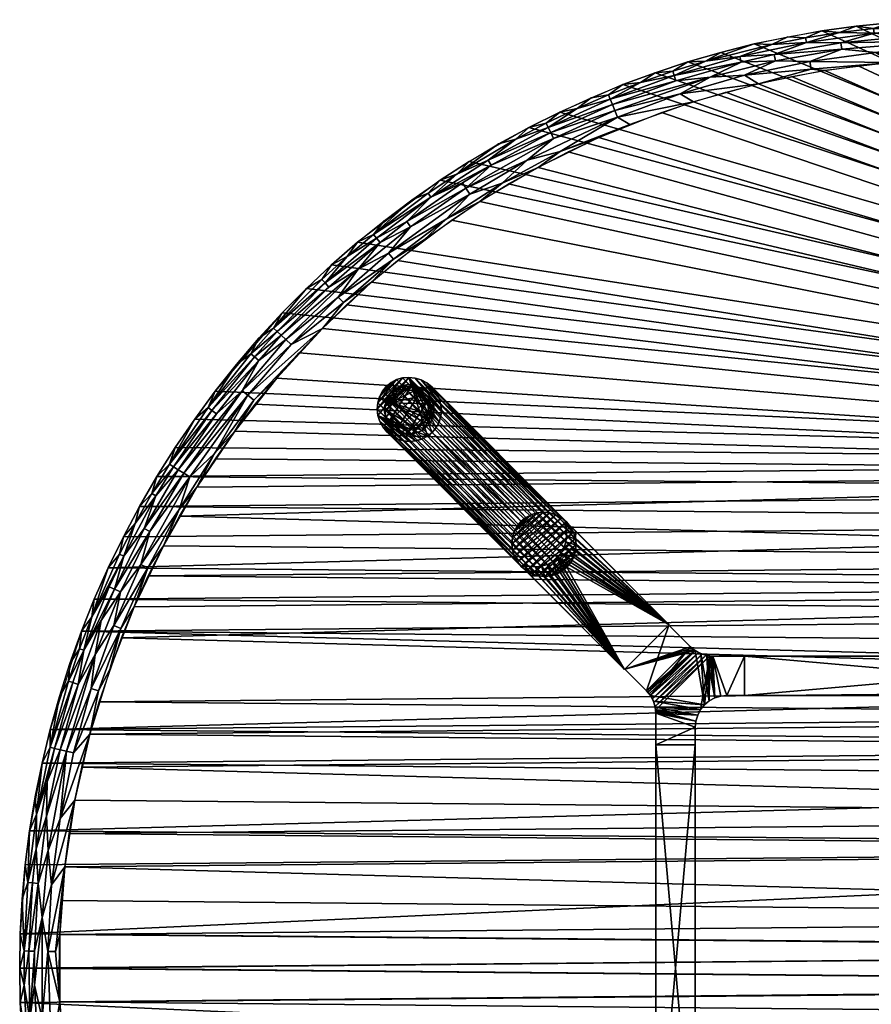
# Model space of a CAD drawing. Header units: inches. Extents: x -30 to 30, y -30 to 30.
# Tile 3 of 5: x -30 to -3, y -1.1 to 30. Entities that reach past the tile are written whole.
import ezdxf

# ---------------------------------------------------------------- set-up
doc = ezdxf.new("R2010")
doc.units = ezdxf.units.IN
doc.header["$MEASUREMENT"] = 0
for name, color, linetype in [('AFUTL-3-EDPL', 19, 'Continuous'), ('AFUTL-3-GDPL', 19, 'Continuous'), ('AFUTL-3-HWPT', 4, 'Continuous'), ('AFUTL-3-LGWD', 15, 'Continuous'), ('AFUTL-3-TPWD', 15, 'Continuous')]:
    doc.layers.add(name, color=color, linetype=linetype)

msp = doc.modelspace()

# ---------------------------------------------------------------- meshes
at = {"layer": 'AFUTL-3-EDPL'}
mesh = msp.add_polyface(dxfattribs=at)
corners = [(0.268, 29.539, 28.871), (-1.876, 29.48, 28.871), (-1.888, 29.658, 29.056), (0.27, 29.717, 29.056), (-0.813, 29.855, 29.266), (-2.402, 28.646, 28.476), (-4.523, 28.388, 28.476), (-4.955, 28.439, 28.505), (-2.963, 29.57, 29.056), (-4.011, 29.267, 28.871), (-5.101, 29.277, 29.056), (-2.903, 28.965, 28.592), (-4.997, 28.678, 28.592), (-0.267, 28.745, 28.476), (-1.897, 29.806, 29.266), (-1.361, 29.969, 29.547), (-2.978, 29.718, 29.266), (-4.055, 29.59, 29.266), (-3.533, 29.791, 29.547), (-6.124, 28.898, 28.871), (-4.612, 29.643, 29.547), (-3.983, 29.064, 28.715), (-6.082, 28.698, 28.715), (-0.799, 29.325, 28.715), (1.321, 29.08, 28.592), (-0.793, 29.099, 28.592), (-0.272, 29.999, 29.547), (-6.62, 27.974, 28.476), (-2.449, 29.9, 29.547), (-5.127, 29.423, 29.266), (-6.192, 29.218, 29.266), (-5.686, 29.456, 29.547), (0.817, 29.989, 29.547)]
mesh.append_faces([[corners[k] for k in face] for face in [(0, 1, 2), (3, 2, 4), (5, 6, 7), (8, 9, 10), (1, 9, 8), (11, 5, 12), (13, 5, 11), (4, 14, 15), (16, 17, 18), (9, 19, 10), (18, 17, 20), (11, 12, 21), (21, 12, 22), (23, 11, 21), (24, 25, 23), (26, 4, 15), (4, 2, 14), (16, 8, 17), (8, 10, 17), (7, 6, 27), (1, 23, 9), (0, 23, 1), (28, 16, 18), (21, 22, 19), (3, 0, 2), (23, 21, 9), (9, 21, 19), (25, 11, 23), (25, 13, 11), (29, 30, 31), (29, 10, 30), (5, 7, 12), (2, 1, 8), (2, 8, 16), (32, 4, 26), (15, 14, 28), (20, 29, 31), (14, 2, 16), (14, 16, 28), (17, 29, 20), (17, 10, 29)]])
mesh = msp.add_polyface(dxfattribs=at)
corners = [(-9.286, 28.23, 29.056), (-11.31, 27.482, 29.056), (-10.356, 28.013, 29.266), (-9.23, 28.061, 28.871), (-8.149, 28.181, 28.715), (-11.243, 27.317, 28.871), (-8.68, 27.405, 28.476), (-10.691, 26.684, 28.476), (-11.079, 26.919, 28.592), (-7.17, 28.657, 28.871), (-5.101, 29.277, 29.056), (-6.124, 28.898, 28.871), (-7.213, 28.83, 29.056), (-6.751, 29.23, 29.547), (-8.296, 28.691, 29.266), (-7.808, 28.966, 29.547), (-11.367, 27.619, 29.266), (-4.955, 28.439, 28.505), (-6.62, 27.974, 28.476), (-7.065, 28.239, 28.592), (-9.096, 27.652, 28.592), (-11.165, 27.128, 28.715), (-4.997, 28.678, 28.592), (-6.082, 28.698, 28.715), (-6.192, 29.218, 29.266), (-9.332, 28.371, 29.266), (-9.89, 28.323, 29.547), (-10.912, 27.945, 29.547), (-8.855, 28.663, 29.547), (-5.686, 29.456, 29.547), (-12.895, 25.827, 28.505), (-11.919, 27.53, 29.547)]
mesh.append_faces([[corners[k] for k in face] for face in [(0, 1, 2), (3, 4, 5), (6, 7, 8), (9, 4, 3), (10, 11, 12), (13, 14, 15), (2, 1, 16), (17, 18, 19), (20, 6, 8), (4, 21, 5), (22, 19, 23), (24, 14, 13), (18, 6, 20), (12, 9, 0), (14, 0, 25), (26, 2, 27), (14, 25, 28), (23, 19, 4), (4, 20, 21), (2, 16, 27), (10, 12, 24), (24, 12, 14), (12, 0, 14), (29, 24, 13), (28, 25, 26), (23, 4, 9), (3, 5, 1), (0, 3, 1), (9, 3, 0), (20, 8, 21), (7, 30, 8), (19, 20, 4), (19, 18, 20), (22, 17, 19), (11, 9, 12), (11, 23, 9), (27, 16, 31), (15, 14, 28), (25, 2, 26), (25, 0, 2)]])
mesh = msp.add_polyface(dxfattribs=at)
corners = [(-13.104, 26.246, 28.715), (-15.88, 24.666, 28.715), (-15.079, 25.402, 28.871), (-12.362, 27.188, 29.266), (-13.275, 26.589, 29.056), (-13.341, 26.721, 29.266), (-13.94, 25.555, 28.592), (-14.735, 24.823, 28.505), (-15.758, 24.476, 28.592), (-13.195, 26.429, 28.871), (-15.17, 25.555, 29.056), (-15.779, 25.515, 29.547), (-16.168, 25.112, 29.266), (-16.695, 24.925, 29.547), (-12.895, 25.827, 28.505), (-16.984, 24.387, 29.056), (-14.303, 26.219, 29.266), (-14.842, 26.071, 29.547), (-12.911, 27.079, 29.547), (-13.886, 26.593, 29.547), (-11.165, 27.128, 28.715), (-11.079, 26.919, 28.592), (-11.31, 27.482, 29.056), (-11.243, 27.317, 28.871), (-16.498, 23.689, 28.505), (-11.919, 27.53, 29.547), (-11.676, 26.268, 28.476), (-13.595, 25.328, 28.476), (-10.691, 26.684, 28.476), (-15.439, 24.248, 28.476), (-17.198, 23.034, 28.476), (-15.991, 24.838, 28.871), (-11.367, 27.619, 29.266)]
mesh.append_faces([[corners[k] for k in face] for face in [(0, 1, 2), (3, 4, 5), (6, 7, 8), (9, 2, 10), (11, 12, 13), (14, 7, 6), (9, 0, 2), (10, 2, 15), (16, 12, 17), (18, 5, 19), (20, 0, 9), (21, 14, 6), (22, 4, 3), (23, 20, 9), (3, 5, 18), (7, 24, 8), (10, 15, 12), (17, 12, 11), (25, 3, 18), (16, 10, 12), (4, 10, 16), (22, 23, 4), (23, 9, 4), (4, 9, 10), (21, 6, 0), (0, 6, 1), (20, 21, 0), (6, 8, 1), (26, 27, 14), (28, 26, 14), (14, 27, 7), (27, 29, 7), (29, 30, 24), (7, 29, 24), (2, 31, 15), (2, 1, 31), (19, 16, 17), (32, 22, 3), (32, 3, 25), (5, 16, 19), (5, 4, 16)]])
mesh = msp.add_polyface(dxfattribs=at)
corners = [(-16.984, 24.387, 29.056), (-17.751, 23.611, 28.871), (-18.709, 23.09, 29.056), (-18.597, 22.951, 28.871), (-19.284, 22.107, 28.715), (-20.214, 21.541, 28.871), (-18.174, 22.429, 28.505), (-19.754, 21.051, 28.505), (-19.919, 21.227, 28.592), (-18.326, 22.617, 28.592), (-17.069, 24.508, 29.266), (-18.803, 23.205, 29.266), (-17.589, 24.302, 29.547), (-21.724, 20.017, 28.871), (-18.46, 23.648, 29.547), (-15.991, 24.838, 28.871), (-15.88, 24.666, 28.715), (-15.758, 24.476, 28.592), (-16.498, 23.689, 28.505), (-20.336, 21.671, 29.056), (-19.633, 22.507, 29.266), (-20.437, 21.779, 29.266), (-20.922, 21.5, 29.547), (-20.128, 22.246, 29.547), (-19.307, 22.962, 29.547), (-21.573, 19.879, 28.715), (-17.629, 23.448, 28.715), (-21.407, 19.726, 28.592), (-16.168, 25.112, 29.266), (-16.695, 24.925, 29.547), (-17.198, 23.034, 28.476), (-18.861, 21.693, 28.476), (-20.421, 20.232, 28.476)]
mesh.append_faces([[corners[k] for k in face] for face in [(0, 1, 2), (3, 4, 5), (6, 7, 8), (9, 6, 8), (10, 11, 12), (4, 13, 5), (12, 11, 14), (15, 1, 0), (15, 16, 1), (17, 18, 9), (18, 6, 9), (2, 19, 20), (2, 3, 19), (21, 22, 23), (11, 20, 24), (9, 8, 4), (8, 25, 4), (16, 26, 1), (26, 4, 3), (10, 0, 11), (24, 20, 23), (11, 2, 20), (0, 2, 11), (3, 5, 19), (16, 17, 26), (26, 9, 4), (17, 9, 26), (7, 27, 8), (28, 10, 29), (28, 0, 10), (30, 31, 6), (18, 30, 6), (31, 32, 7), (6, 31, 7), (1, 3, 2), (1, 26, 3), (29, 10, 12), (14, 11, 24), (20, 19, 21), (20, 21, 23)]])
mesh = msp.add_polyface(dxfattribs=at)
corners = [(-23.915, 17.642, 29.056), (-25.258, 15.939, 29.266), (-24.034, 17.73, 29.266), (-20.336, 21.671, 29.056), (-21.855, 20.138, 29.056), (-21.964, 20.238, 29.266), (-23.837, 16.282, 28.505), (-22.782, 18.12, 28.592), (-22.593, 17.969, 28.505), (-24.618, 15.535, 28.592), (-20.421, 20.232, 28.476), (-21.407, 19.726, 28.592), (-22.436, 19.215, 28.871), (-22.572, 19.331, 29.056), (-20.437, 21.779, 29.266), (-24.461, 17.368, 29.547), (-22.959, 18.261, 28.715), (-21.573, 19.879, 28.715), (-20.922, 21.5, 29.547), (-22.427, 19.925, 29.547), (-21.689, 20.726, 29.547), (-24.982, 15.765, 28.871), (-23.772, 17.536, 28.871), (-23.136, 19.097, 29.547), (-22.684, 19.428, 29.266), (-23.814, 18.245, 29.547), (-21.724, 20.017, 28.871), (-20.214, 21.541, 28.871), (-19.754, 21.051, 28.505), (-24.809, 15.656, 28.715), (-19.284, 22.107, 28.715), (-25.133, 15.86, 29.056), (-19.919, 21.227, 28.592), (-21.867, 18.659, 28.476), (-23.193, 16.983, 28.476), (-25.076, 16.468, 29.547)]
mesh.append_faces([[corners[k] for k in face] for face in [(0, 1, 2), (3, 4, 5), (6, 7, 8), (6, 9, 7), (10, 7, 11), (12, 0, 13), (3, 5, 14), (1, 15, 2), (11, 16, 17), (0, 2, 13), (14, 5, 18), (5, 19, 20), (16, 21, 22), (16, 22, 12), (8, 7, 10), (2, 23, 24), (2, 15, 25), (26, 13, 4), (27, 26, 4), (28, 10, 11), (7, 29, 16), (7, 16, 11), (2, 25, 23), (30, 17, 26), (16, 12, 17), (4, 24, 5), (24, 19, 5), (22, 0, 12), (22, 31, 0), (27, 4, 3), (32, 11, 17), (13, 24, 4), (13, 2, 24), (12, 13, 26), (17, 12, 26), (33, 8, 10), (34, 8, 33), (34, 6, 8), (1, 35, 15), (24, 23, 19), (5, 20, 18)]])
mesh = msp.add_polyface(dxfattribs=at)
corners = [(-24.809, 15.656, 28.715), (-24.982, 15.765, 28.871), (-22.959, 18.261, 28.715), (-26.708, 13.033, 29.056), (-26.348, 14.064, 29.266), (-25.692, 14.937, 29.056), (-25.943, 12.66, 28.505), (-26.161, 12.766, 28.592), (-24.956, 14.509, 28.505), (-25.82, 15.011, 29.266), (-25.657, 15.547, 29.547), (-25.258, 15.939, 29.266), (-26.06, 13.91, 28.871), (-27.721, 11.115, 29.266), (-26.841, 13.098, 29.266), (-24.618, 15.535, 28.592), (-25.88, 13.814, 28.715), (-26.814, 11.899, 28.715), (-27.001, 11.982, 28.871), (-27.196, 12.665, 29.547), (-26.718, 13.644, 29.547), (-26.205, 14.605, 29.547), (-23.837, 16.282, 28.505), (-25.133, 15.86, 29.056), (-23.915, 17.642, 29.056), (-23.772, 17.536, 28.871), (-25.076, 16.468, 29.547), (-22.782, 18.12, 28.592), (-27.018, 10.834, 28.592), (-27.164, 12.055, 29.056), (-24.391, 15.213, 28.476), (-23.193, 16.983, 28.476), (-25.453, 13.359, 28.476), (-26.376, 11.431, 28.476)]
mesh.append_faces([[corners[k] for k in face] for face in [(0, 1, 2), (3, 4, 5), (6, 7, 8), (9, 10, 11), (12, 3, 5), (3, 13, 14), (0, 12, 1), (8, 7, 15), (7, 16, 15), (7, 17, 16), (18, 3, 12), (14, 19, 20), (9, 21, 10), (8, 15, 22), (23, 11, 24), (23, 9, 11), (13, 19, 14), (1, 23, 25), (12, 5, 1), (11, 10, 26), (17, 18, 16), (16, 12, 0), (16, 18, 12), (15, 0, 27), (15, 16, 0), (6, 28, 7), (14, 20, 4), (3, 14, 4), (5, 9, 23), (1, 5, 23), (29, 13, 3), (18, 29, 3), (30, 22, 31), (32, 8, 30), (30, 8, 22), (4, 20, 21), (32, 6, 8), (33, 6, 32), (5, 4, 9), (4, 21, 9)]])
mesh = msp.add_polyface(dxfattribs=at)
corners = [(-27.967, 10.052, 29.056), (-27.721, 11.115, 29.266), (-27.164, 12.055, 29.056), (-28.106, 10.102, 29.266), (-28.043, 10.658, 29.547), (-26.794, 10.744, 28.505), (-27.733, 8.844, 28.592), (-27.018, 10.834, 28.592), (-27.503, 8.771, 28.505), (-27.607, 9.922, 28.715), (-28.721, 6.909, 28.871), (-28.894, 6.951, 29.056), (-28.144, 8.975, 28.871), (-29.038, 6.985, 29.266), (-28.743, 8.594, 29.547), (-28.455, 9.074, 29.266), (-26.814, 11.899, 28.715), (-29.036, 7.545, 29.547), (-27.418, 10.994, 28.871), (-28.314, 9.029, 29.056), (-28.522, 6.861, 28.715), (-27.001, 11.982, 28.871), (-25.943, 12.66, 28.505), (-27.778, 7.397, 28.476), (-28.302, 6.808, 28.592), (-27.638, 11.669, 29.547), (-28.411, 9.632, 29.547), (-26.161, 12.766, 28.592), (-29.128, 5.897, 29.056), (-27.196, 12.665, 29.547), (-29.29, 6.486, 29.547), (-26.376, 11.431, 28.476), (-27.152, 9.44, 28.476)]
mesh.append_faces([[corners[k] for k in face] for face in [(0, 1, 2), (3, 4, 1), (5, 6, 7), (8, 6, 5), (6, 9, 7), (10, 11, 12), (13, 14, 15), (7, 9, 16), (13, 17, 14), (12, 0, 18), (12, 11, 19), (6, 20, 9), (21, 0, 2), (5, 7, 22), (23, 24, 8), (1, 4, 25), (19, 13, 15), (0, 3, 1), (11, 13, 19), (9, 10, 12), (9, 12, 18), (15, 14, 26), (9, 18, 16), (20, 10, 9), (7, 16, 27), (24, 20, 6), (8, 24, 6), (19, 15, 0), (12, 19, 0), (10, 28, 11), (18, 0, 21), (16, 18, 21), (1, 25, 29), (13, 30, 17), (3, 26, 4), (31, 5, 22), (32, 5, 31), (23, 8, 32), (32, 8, 5), (15, 26, 3), (0, 15, 3)]])
mesh = msp.add_polyface(dxfattribs=at)
corners = [(-28.251, 5.313, 28.476), (-28.722, 4.736, 28.592), (-27.778, 7.397, 28.476), (-29.714, 0.54, 29.056), (-29.862, 0.542, 29.266), (-29.596, 2.695, 29.056), (-29.292, 1.597, 28.715), (-29.418, 2.678, 28.871), (-29.099, 3.719, 28.715), (-28.568, 3.2, 28.476), (-29.105, 0.529, 28.592), (-28.99, 2.639, 28.592), (-29.146, 4.806, 28.871), (-29.479, 3.768, 29.056), (-29.128, 5.897, 29.056), (-29.743, 2.708, 29.266), (-29.684, 4.343, 29.547), (-29.468, 4.86, 29.266), (-29.921, 2.177, 29.547), (-28.863, 0.524, 28.505), (-28.302, 6.808, 28.592), (-28.721, 6.909, 28.871), (-29.535, 0.536, 28.871), (-28.522, 6.861, 28.715), (-29.822, 3.262, 29.547), (-29.98, 1.089, 29.547), (-29.29, 6.486, 29.547), (-29.038, 6.985, 29.266), (-29.507, 5.418, 29.547), (-28.894, 6.951, 29.056), (-28.726, 1.068, 28.476), (-29.535, -0.536, 28.871), (-30, 0, 29.547)]
mesh.append_faces([[corners[k] for k in face] for face in [(0, 1, 2), (3, 4, 5), (6, 7, 8), (9, 10, 11), (12, 13, 14), (15, 16, 17), (4, 18, 15), (19, 10, 9), (2, 1, 20), (12, 14, 21), (13, 17, 14), (6, 22, 7), (11, 6, 8), (1, 8, 23), (15, 24, 16), (1, 23, 20), (4, 25, 18), (17, 26, 27), (17, 28, 26), (9, 11, 0), (5, 4, 15), (13, 15, 17), (10, 6, 11), (29, 17, 27), (7, 13, 12), (7, 3, 5), (22, 3, 7), (23, 12, 21), (8, 12, 23), (8, 7, 12), (0, 11, 1), (11, 8, 1), (7, 5, 13), (5, 15, 13), (14, 17, 29), (30, 19, 9), (6, 31, 22), (17, 16, 28), (15, 18, 24), (4, 32, 25)]])
mesh = msp.add_polyface(dxfattribs=at)
corners = [(-29.146, -4.806, 28.871), (-29.099, -3.719, 28.715), (-28.752, -5.821, 28.715), (-29.674, -1.618, 29.056), (-29.418, -2.678, 28.871), (-29.479, -3.768, 29.056), (-28.99, -2.639, 28.592), (-28.568, -3.2, 28.476), (-28.722, -4.736, 28.592), (-28.726, -1.068, 28.476), (-29.105, 0.529, 28.592), (-28.863, 0.524, 28.505), (-29.822, -3.262, 29.547), (-29.468, -4.86, 29.266), (-29.684, -4.343, 29.547), (-29.535, -0.536, 28.871), (-29.862, -0.542, 29.266), (-29.714, 0.54, 29.056), (-28.251, -5.313, 28.476), (-28.036, -7.832, 28.592), (-29.507, -5.418, 29.547), (-29.038, -6.985, 29.266), (-29.128, -5.897, 29.056), (-28.721, -6.909, 28.871), (-29.98, -1.089, 29.547), (-29.743, -2.708, 29.266), (-29.292, -1.597, 28.715), (-29.292, 1.597, 28.715), (-30, 0, 29.547), (-29.535, 0.536, 28.871), (-29.921, -2.177, 29.547), (-29.862, 0.542, 29.266), (-28.726, 1.068, 28.476)]
mesh.append_faces([[corners[k] for k in face] for face in [(0, 1, 2), (3, 4, 5), (6, 7, 8), (9, 10, 11), (12, 13, 14), (10, 9, 6), (3, 15, 4), (3, 16, 17), (8, 18, 19), (20, 13, 21), (22, 0, 23), (24, 16, 25), (12, 25, 13), (26, 15, 27), (8, 7, 18), (28, 16, 24), (1, 8, 2), (1, 6, 8), (15, 26, 4), (6, 9, 7), (13, 5, 22), (25, 5, 13), (10, 26, 27), (13, 22, 21), (16, 3, 25), (25, 3, 5), (0, 2, 23), (29, 3, 17), (30, 25, 12), (5, 4, 0), (5, 0, 22), (4, 26, 1), (4, 1, 0), (26, 10, 6), (26, 6, 1), (16, 28, 31), (17, 16, 31), (32, 9, 11), (15, 3, 29), (14, 13, 20), (24, 25, 30)]])
at = {"layer": 'AFUTL-3-GDPL'}
mesh = msp.add_polyface(dxfattribs=at)
corners = [(-17.459, 17.083, 0.531), (-16.889, 17.583), (-18.259, 17.883, 0.531), (-18.09, 18.338), (-18.338, 17.252), (-17.252, 17.004), (-17.229, 18.113, 0.531), (-17.583, 18.454), (-18.054, 17.177, 0.531), (-17.004, 18.09), (-17.759, 16.889), (-18.454, 17.759), (-17.061, 17.535, 0.531), (-17.807, 18.281, 0.531), (-18.338, 18.09, 0.177), (-18.228, 17.114, 0.177), (-17.252, 18.338, 0.177), (-17.252, 17.004, 0.177), (-17.004, 17.252, 0.177), (-17.004, 18.09, 0.177), (-17.931, 18.414, 0.177), (-18.414, 17.411, 0.177), (-17.583, 16.889, 0.177), (-16.889, 17.583, 0.177), (-17.931, 16.928, 0.177), (-17.583, 18.454, 0.177), (-18.454, 17.759, 0.177), (-18.288, 17.573, 0.531), (-17.769, 17.054, 0.531), (-17.071, 17.845, 0.531), (-18.09, 17.004), (-17.004, 17.252), (-18.338, 18.09), (-17.252, 18.338), (-17.497, 18.271, 0.531), (-18.084, 18.14, 0.531), (-17.202, 17.258, 0.531), (-18.165, 17.288, 0.531), (-18.228, 18.228, 0.177), (-16.928, 17.931, 0.177), (-18.454, 17.583), (-17.759, 18.454), (-17.583, 16.889), (-16.889, 17.759), (-17.759, 16.889, 0.177), (-16.889, 17.759, 0.177), (-18.09, 18.338, 0.177), (-18.09, 17.004, 0.177), (-16.928, 17.411, 0.177), (-17.759, 18.454, 0.177), (-18.338, 17.252, 0.177), (-17.114, 17.387, 0.531)]
mesh.append_faces([[corners[k] for k in face] for face in [(2, 14, 26), (36, 17, 18), (6, 19, 16), (13, 49, 20), (29, 45, 39), (27, 26, 21), (35, 46, 38), (21, 40, 4), (47, 30, 24), (34, 16, 25), (48, 31, 1), (39, 43, 9), (20, 41, 3), (46, 3, 38), (50, 4, 15), (0, 22, 17), (48, 1, 23), (45, 43, 39), (24, 30, 10), (49, 41, 20), (26, 40, 21), (2, 26, 27), (15, 4, 30), (38, 3, 32), (6, 16, 34), (0, 17, 36), (38, 32, 14), (39, 9, 19), (26, 11, 40), (28, 24, 44), (24, 10, 44), (20, 3, 46), (15, 30, 47), (18, 31, 48), (21, 4, 50)]])
mesh.append_faces([[corners[k] for k in face] for face in [(8, 24, 28), (12, 45, 29), (13, 46, 35), (17, 31, 18), (12, 48, 23), (19, 33, 16), (22, 5, 17), (16, 7, 25), (14, 11, 26), (28, 22, 0), (29, 19, 6), (5, 1, 31), (3, 11, 32), (35, 14, 2), (28, 37, 8), (49, 7, 41), (22, 10, 42), (45, 1, 43), (8, 15, 47), (13, 25, 49), (37, 21, 50)]], dxfattribs={"vtx0": -1})
mesh.append_faces([[corners[k] for k in face] for face in [(30, 9, 10), (33, 4, 7), (41, 11, 3), (42, 1, 5), (27, 0, 2), (0, 27, 28), (9, 30, 33), (37, 15, 8), (7, 40, 41), (10, 43, 42), (51, 48, 12)]], dxfattribs={"vtx0": -1, "vtx1": -1})
mesh.append_faces([[corners[k] for k in face] for face in [(28, 27, 37), (10, 9, 43), (7, 4, 40), (33, 30, 4), (2, 6, 34), (2, 0, 36), (41, 40, 11), (42, 43, 1), (51, 18, 48), (2, 51, 12)]], dxfattribs={"vtx0": -1, "vtx2": -1})
mesh.append_faces([[corners[k] for k in face] for face in [(34, 25, 13), (27, 21, 37), (36, 18, 51), (44, 10, 22), (23, 1, 45), (25, 7, 49)]], dxfattribs={"vtx1": -1})
mesh.append_faces([[corners[k] for k in face] for face in [(12, 29, 2), (36, 51, 2), (34, 13, 2), (29, 6, 2)]], dxfattribs={"vtx1": -1, "vtx2": -1})
mesh.append_faces([[corners[k] for k in face] for face in [(8, 47, 24), (28, 44, 22), (14, 32, 11), (16, 33, 7), (22, 42, 5), (37, 50, 15), (17, 5, 31), (19, 9, 33), (13, 35, 2), (35, 38, 14), (29, 39, 19), (12, 23, 45), (13, 20, 46)]], dxfattribs={"vtx2": -1})
at = {"layer": 'AFUTL-3-HWPT'}
mesh = msp.add_polyface(dxfattribs=at)
corners = [(-10.856, 9.442, 28.476), (-9.442, 10.856, 28.476), (-12.403, 13.818, 28.476), (-12.462, 13.759, 28.476), (-12.408, 13.571, 28.476), (-12.391, 13.377, 28.476), (-12.411, 13.184, 28.476), (-12.467, 12.999, 28.476), (-12.558, 12.829, 28.476), (-12.68, 12.68, 28.476), (-12.829, 12.558, 28.476), (-12.999, 12.467, 28.476), (-13.184, 12.411, 28.476), (-13.377, 12.391, 28.476), (-13.571, 12.408, 28.476), (-13.759, 12.462, 28.476), (-13.818, 12.403, 28.476), (-9.442, 10.856, 26.476), (-12.704, 14.118, 26.476), (-14.118, 12.704, 26.476), (-10.856, 9.442, 26.476), (-12.763, 14.06, 26.476), (-14.06, 12.763, 26.476), (-13.871, 12.709, 26.476), (-13.677, 12.691, 26.476), (-13.484, 12.711, 26.476), (-13.299, 12.768, 26.476), (-13.13, 12.859, 26.476), (-12.981, 12.981, 26.476), (-12.859, 13.13, 26.476), (-12.768, 13.299, 26.476), (-12.711, 13.484, 26.476), (-12.691, 13.677, 26.476), (-12.709, 13.871, 26.476)]
mesh.append_faces([[corners[k] for k in face] for face in [(17, 2, 1), (16, 20, 0), (3, 18, 21), (16, 22, 19), (23, 19, 22), (3, 33, 4), (4, 32, 5), (5, 31, 6), (6, 30, 7), (7, 29, 8), (8, 28, 9), (10, 28, 27), (11, 27, 26), (12, 26, 25), (13, 25, 24), (14, 24, 23), (15, 23, 22), (1, 20, 17)]], dxfattribs={"vtx0": -1})
mesh.append_faces([[corners[k] for k in face] for face in [(1, 9, 0), (2, 4, 1), (33, 17, 32), (32, 17, 31), (31, 17, 30), (30, 17, 29), (29, 17, 28), (28, 20, 27), (27, 20, 26), (26, 20, 25), (25, 20, 24), (24, 20, 23)]], dxfattribs={"vtx0": -1, "vtx1": -1})
mesh.append_faces([[corners[k] for k in face] for face in [(0, 9, 10), (0, 10, 11), (1, 4, 5), (1, 5, 6), (1, 7, 8), (1, 8, 9), (0, 12, 13), (0, 13, 14), (14, 16, 0), (33, 18, 17), (28, 17, 20), (23, 20, 19)]], dxfattribs={"vtx0": -1, "vtx2": -1})
mesh.append_faces([[corners[k] for k in face] for face in [(15, 16, 14), (18, 2, 17), (19, 20, 16), (2, 18, 3), (15, 22, 16), (21, 18, 33), (21, 33, 3), (9, 28, 10), (10, 27, 11), (11, 26, 12), (12, 25, 13), (13, 24, 14), (14, 23, 15), (0, 20, 1)]], dxfattribs={"vtx1": -1})
mesh.append_faces([[corners[k] for k in face] for face in [(6, 7, 1), (11, 12, 0)]], dxfattribs={"vtx1": -1, "vtx2": -1})
mesh.append_faces([[corners[k] for k in face] for face in [(2, 3, 4), (4, 33, 32), (5, 32, 31), (6, 31, 30), (7, 30, 29), (8, 29, 28)]], dxfattribs={"vtx2": -1})
mesh = msp.add_polyface(dxfattribs=at)
corners = [(-9.453, 10.845, 26.508), (-9.453, 10.845, 28.476), (-8.771, 10.163, 28.476), (-8.771, 10.163, 26.486), (-10.845, 9.453, 28.476), (-10.845, 9.453, 26.508), (-10.163, 8.771, 26.486), (-10.163, 8.771, 28.476), (-7.062, 9.87, 28.476), (-7.062, 9.87, 26.476), (-8.064, 9.87, 26.476), (-8.064, 9.87, 28.476), (-7.062, 8.62, 28.476), (-7.062, 8.62, 26.476), (-8.62, 10.039, 28.476), (-8.447, 9.947, 28.476), (-8.259, 9.89, 28.476), (-8.095, 9.871, 26.476), (-8.126, 9.872, 26.476), (-8.156, 9.875, 26.476), (-8.279, 9.894, 26.477), (-8.4, 9.928, 26.477), (-8.516, 9.978, 26.479), (-8.625, 10.042, 26.481), (-8.676, 10.079, 26.483), (-8.725, 10.12, 26.484), (-9.87, 8.064, 28.476), (-9.89, 8.259, 28.476), (-9.947, 8.447, 28.476), (-10.039, 8.62, 28.476), (-10.12, 8.725, 26.484), (-10.079, 8.676, 26.483), (-10.042, 8.625, 26.481), (-9.978, 8.516, 26.479), (-9.928, 8.4, 26.477), (-9.894, 8.279, 26.477), (-9.875, 8.156, 26.476), (-9.872, 8.126, 26.476), (-9.871, 8.095, 26.476), (-9.87, 8.064, 26.476), (-7.62, 8.62, 28.476), (-7.62, 8.62, 26.476), (-9.87, 7.062, 28.476), (-8.62, 7.062, 28.476), (-8.62, 7.62, 28.476), (-8.601, 7.815, 28.476), (-8.544, 8.003, 28.476), (-8.452, 8.176, 28.476), (-8.328, 8.328, 28.476), (-8.176, 8.452, 28.476), (-8.003, 8.544, 28.476), (-7.815, 8.601, 28.476), (-9.87, 7.062, 26.476), (-8.62, 7.62, 26.476), (-8.601, 7.815, 26.476), (-8.544, 8.003, 26.476), (-8.452, 8.176, 26.476), (-8.328, 8.328, 26.476), (-8.176, 8.452, 26.476), (-8.003, 8.544, 26.476), (-7.815, 8.601, 26.476), (-8.62, 7.062, 26.476)]
mesh.append_faces([[corners[k] for k in face] for face in [(1, 5, 4), (9, 12, 13), (44, 42, 43), (60, 40, 51), (59, 51, 50), (58, 50, 49), (57, 49, 48), (56, 48, 47), (55, 47, 46), (54, 46, 45), (53, 43, 61), (41, 9, 13), (42, 61, 43)]], dxfattribs={"vtx0": -1})
mesh.append_faces([[corners[k] for k in face] for face in [(0, 2, 3), (8, 10, 11), (14, 24, 2), (15, 22, 14), (22, 15, 21), (21, 16, 20), (20, 16, 19), (19, 11, 18), (18, 11, 17), (17, 11, 10), (27, 36, 26), (28, 34, 27), (34, 28, 33), (33, 29, 32), (32, 29, 31), (31, 7, 30), (30, 7, 6), (13, 40, 41), (1, 7, 2), (2, 29, 14), (14, 48, 15), (15, 49, 16), (16, 50, 11), (48, 28, 47), (47, 27, 46), (46, 26, 45), (45, 26, 44), (52, 26, 39), (41, 40, 60), (32, 22, 33), (33, 21, 34), (34, 20, 35), (35, 19, 36), (18, 59, 19), (59, 10, 60), (60, 10, 41), (53, 39, 54), (5, 23, 6), (6, 23, 30), (30, 23, 31), (31, 23, 32)]], dxfattribs={"vtx0": -1, "vtx1": -1})
mesh.append_faces([[corners[k] for k in face] for face in [(14, 29, 48), (19, 56, 36)]], dxfattribs={"vtx0": -1, "vtx1": -1, "vtx2": -1})
mesh.append_faces([[corners[k] for k in face] for face in [(7, 5, 6), (2, 24, 25), (2, 25, 3), (14, 22, 23), (14, 23, 24), (21, 15, 16), (19, 16, 11), (26, 36, 37), (26, 37, 38), (27, 34, 35), (27, 35, 36), (33, 28, 29), (31, 29, 7), (2, 7, 29), (15, 48, 49), (16, 49, 50), (11, 50, 51), (11, 51, 40), (47, 28, 27), (46, 27, 26), (44, 26, 42), (40, 8, 11), (53, 45, 44), (33, 22, 21), (34, 21, 20), (35, 20, 19), (19, 59, 58), (19, 58, 57), (59, 17, 10), (41, 10, 9), (36, 56, 55), (36, 55, 54), (54, 39, 38), (54, 38, 37), (53, 52, 39), (5, 3, 25), (5, 25, 24)]], dxfattribs={"vtx0": -1, "vtx2": -1})
mesh.append_faces([[corners[k] for k in face] for face in [(1, 2, 0), (4, 5, 7), (9, 10, 8), (0, 5, 1), (8, 12, 9), (12, 40, 13), (12, 8, 40), (42, 26, 52), (60, 51, 59), (59, 50, 58), (58, 49, 57), (57, 48, 56), (56, 47, 55), (55, 46, 54), (54, 45, 53), (61, 52, 53), (0, 3, 5), (52, 61, 42)]], dxfattribs={"vtx1": -1})
mesh.append_faces([[corners[k] for k in face] for face in [(38, 39, 26), (29, 28, 48), (44, 43, 53), (23, 22, 32), (18, 17, 59), (57, 56, 19), (37, 36, 54), (24, 23, 5)]], dxfattribs={"vtx1": -1, "vtx2": -1})
mesh.append_faces([[corners[k] for k in face] for face in [(1, 4, 7)]], dxfattribs={"vtx2": -1})
mesh = msp.add_polyface(dxfattribs=at)
corners = [(-7.062, 8.62, 26.476), (-7.062, 9.87, 26.476), (7.062, 9.87, 26.476), (7.062, 8.62, 26.476), (7.062, 8.62, 28.476), (-7.062, 8.62, 28.476), (7.062, 9.87, 28.476), (-7.062, 9.87, 28.476)]
mesh.append_faces([[corners[k] for k in face] for face in [(3, 1, 2), (5, 3, 4), (2, 4, 3), (1, 6, 2), (5, 6, 7), (0, 7, 1)]], dxfattribs={"vtx0": -1})
mesh.append_faces([[corners[k] for k in face] for face in [(0, 1, 3), (0, 3, 5), (6, 4, 2), (7, 6, 1), (4, 6, 5), (5, 7, 0)]], dxfattribs={"vtx1": -1})
mesh = msp.add_polyface(dxfattribs=at)
corners = [(-9.87, 7.062, 26.476), (-8.62, 7.062, 26.476), (-8.62, -7.062, 26.476), (-9.87, -7.062, 26.476), (-9.87, 7.062, 28.476), (-9.87, -7.062, 28.476), (-8.62, -7.062, 28.476), (-8.62, 7.062, 28.476)]
mesh.append_faces([[corners[k] for k in face] for face in [(3, 1, 2), (4, 3, 5), (2, 5, 3), (6, 1, 7), (6, 4, 5), (7, 0, 4)]], dxfattribs={"vtx0": -1})
mesh.append_faces([[corners[k] for k in face] for face in [(0, 1, 3), (0, 3, 4), (6, 5, 2), (2, 1, 6), (7, 4, 6), (1, 0, 7)]], dxfattribs={"vtx1": -1})
at = {"layer": 'AFUTL-3-LGWD'}
mesh = msp.add_polyface(dxfattribs=at)
corners = [(-16.945, 16.945, 0.098), (-16.821, 17.098, 0.098), (-16.729, 17.272, 0.098), (-16.673, 17.462, 0.098), (-16.656, 17.66, 0.098), (-16.678, 17.858, 0.098), (-16.738, 18.049, 0.098), (-16.833, 18.226, 0.098), (-16.961, 18.381, 0.098), (-17.116, 18.509, 0.098), (-17.293, 18.605, 0.098), (-17.484, 18.665, 0.098), (-17.682, 18.686, 0.098), (-17.88, 18.669, 0.098), (-18.07, 18.613, 0.098), (-18.244, 18.521, 0.098), (-18.397, 18.397, 0.098), (-18.521, 18.244, 0.098), (-18.613, 18.07, 0.098), (-18.669, 17.88, 0.098), (-18.686, 17.682, 0.098), (-18.665, 17.484, 0.098), (-18.605, 17.293, 0.098), (-18.509, 17.116, 0.098), (-18.381, 16.961, 0.098), (-18.226, 16.833, 0.098), (-18.049, 16.738, 0.098), (-17.858, 16.678, 0.098), (-17.66, 16.656, 0.098), (-17.462, 16.673, 0.098), (-17.272, 16.729, 0.098), (-17.098, 16.821, 0.098), (-14.132, 14.132, 28.472), (-13.98, 14.257, 28.472), (-13.805, 14.349, 28.472), (-13.616, 14.404, 28.472), (-13.418, 14.422, 28.472), (-13.22, 14.4, 28.472), (-13.028, 14.34, 28.472), (-12.852, 14.244, 28.472), (-12.697, 14.116, 28.472), (-12.569, 13.961, 28.472), (-12.473, 13.785, 28.472), (-12.413, 13.594, 28.472), (-12.391, 13.395, 28.472), (-12.409, 13.198, 28.472), (-12.464, 13.008, 28.472), (-12.556, 12.833, 28.472), (-12.681, 12.681, 28.472), (-12.833, 12.556, 28.472), (-13.008, 12.464, 28.472), (-13.198, 12.409, 28.472), (-13.395, 12.391, 28.472), (-13.594, 12.413, 28.472), (-13.785, 12.473, 28.472), (-13.961, 12.569, 28.472), (-14.116, 12.697, 28.472), (-14.244, 12.852, 28.472), (-14.34, 13.028, 28.472), (-14.4, 13.22, 28.472), (-14.422, 13.418, 28.472), (-14.404, 13.616, 28.472), (-14.349, 13.805, 28.472), (-14.257, 13.98, 28.472)]
mesh.append_faces([[corners[k] for k in face] for face in [(0, 47, 48), (46, 1, 2), (44, 3, 4), (42, 5, 6), (40, 7, 8), (38, 9, 10), (36, 11, 12), (34, 13, 14), (32, 15, 16), (63, 18, 62), (61, 20, 60), (59, 22, 58), (57, 24, 56), (55, 26, 54), (53, 28, 52), (51, 30, 50), (47, 49, 48), (23, 25, 24), (15, 17, 16), (7, 9, 8)]], dxfattribs={"vtx0": -1})
mesh.append_faces([[corners[k] for k in face] for face in [(1, 47, 0), (47, 1, 46), (45, 3, 44), (43, 5, 42), (41, 7, 40), (39, 9, 38), (37, 11, 36), (35, 13, 34), (33, 15, 32), (32, 17, 63), (62, 19, 61), (60, 21, 59), (58, 23, 57), (56, 25, 55), (54, 27, 53), (52, 29, 51), (50, 31, 49), (33, 63, 34), (34, 62, 35), (35, 61, 36), (36, 60, 37), (37, 59, 38), (38, 58, 39), (39, 57, 40), (40, 56, 41), (41, 55, 42), (42, 54, 43), (43, 53, 44), (44, 52, 45), (45, 51, 46), (46, 50, 47), (21, 27, 22), (22, 26, 23), (12, 20, 13), (13, 19, 14), (14, 18, 15), (11, 4, 12), (4, 11, 5), (5, 10, 6), (6, 9, 7)]], dxfattribs={"vtx0": -1, "vtx1": -1})
mesh.append_faces([[corners[k] for k in face] for face in [(12, 31, 21)]], dxfattribs={"vtx0": -1, "vtx1": -1, "vtx2": -1})
mesh.append_faces([[corners[k] for k in face] for face in [(45, 2, 3), (43, 4, 5), (41, 6, 7), (39, 8, 9), (37, 10, 11), (35, 12, 13), (33, 14, 15), (63, 17, 18), (61, 19, 20), (59, 21, 22), (57, 23, 24), (55, 25, 26), (53, 27, 28), (51, 29, 30), (49, 31, 0), (34, 63, 62), (35, 62, 61), (36, 61, 60), (37, 60, 59), (38, 59, 58), (39, 58, 57), (40, 57, 56), (41, 56, 55), (42, 55, 54), (43, 54, 53), (44, 53, 52), (45, 52, 51), (46, 51, 50), (47, 50, 49), (12, 0, 31), (21, 31, 30), (21, 30, 29), (21, 28, 27), (22, 27, 26), (23, 26, 25), (13, 20, 19), (14, 19, 18), (15, 18, 17), (12, 4, 3), (12, 3, 2), (5, 11, 10), (6, 10, 9)]], dxfattribs={"vtx0": -1, "vtx2": -1})
mesh.append_faces([[corners[k] for k in face] for face in [(46, 2, 45), (44, 4, 43), (42, 6, 41), (40, 8, 39), (38, 10, 37), (36, 12, 35), (34, 14, 33), (32, 63, 33)]], dxfattribs={"vtx1": -1})
mesh.append_faces([[corners[k] for k in face] for face in [(1, 0, 12), (29, 28, 21), (21, 20, 12), (2, 1, 12)]], dxfattribs={"vtx1": -1, "vtx2": -1})
mesh.append_faces([[corners[k] for k in face] for face in [(0, 48, 49), (32, 16, 17), (62, 18, 19), (60, 20, 21), (58, 22, 23), (56, 24, 25), (54, 26, 27), (52, 28, 29), (50, 30, 31)]], dxfattribs={"vtx2": -1})
at = {"layer": 'AFUTL-3-TPWD'}
mesh = msp.add_polyface(dxfattribs=at)
corners = [(24.104, 15.664, 28.476), (-18.042, 22.379, 28.476), (-16.33, 23.658, 28.476), (-20.128, 22.246, 29.547), (25.371, 16.01, 29.547), (-19.307, 22.962, 29.547), (-3.533, 29.791, 29.547), (-2.449, 29.9, 29.547), (-12.911, 27.079, 29.547), (-10.912, 27.945, 29.547), (-11.676, 26.268, 28.476), (-9.692, 27.063, 28.476), (-7.808, 28.966, 29.547), (-6.751, 29.23, 29.547), (-21.159, 19.459, 28.476), (-20.421, 20.232, 28.476), (-6.62, 27.974, 28.476), (-5.575, 28.2, 28.476), (-23.814, 18.245, 29.547), (-21.689, 20.726, 29.547), (-15.779, 25.515, 29.547), (-13.886, 26.593, 29.547), (-13.595, 25.328, 28.476), (-12.644, 25.816, 28.476), (-19.655, 20.977, 28.476), (-18.861, 21.693, 28.476), (-9.89, 28.323, 29.547), (-8.855, 28.663, 29.547), (-16.695, 24.925, 29.547), (-8.68, 27.405, 28.476), (-7.655, 27.708, 28.476), (-4.523, 28.388, 28.476), (-3.465, 28.537, 28.476), (-15.439, 24.248, 28.476), (-14.527, 24.805, 28.476), (-20.922, 21.5, 29.547), (-4.612, 29.643, 29.547), (-2.402, 28.646, 28.476)]
mesh.append_faces([[corners[k] for k in face] for face in [(3, 4, 5), (6, 4, 7), (8, 4, 9), (12, 4, 13), (18, 4, 19), (20, 4, 21), (26, 4, 27), (5, 4, 28), (19, 4, 35), (13, 4, 36), (9, 4, 26), (28, 4, 20), (21, 4, 8), (36, 4, 6), (27, 4, 12), (35, 4, 3)]], dxfattribs={"vtx0": -1, "vtx1": -1})
mesh.append_faces([[corners[k] for k in face] for face in [(0, 1, 2), (0, 10, 11), (0, 16, 17), (0, 24, 25), (0, 29, 30), (0, 33, 34), (0, 11, 29), (0, 15, 24), (0, 32, 37), (0, 34, 22), (0, 23, 10), (0, 17, 31)]], dxfattribs={"vtx0": -1, "vtx2": -1})
mesh.append_faces([[corners[k] for k in face] for face in [(14, 15, 0), (22, 23, 0), (31, 32, 0), (25, 1, 0), (2, 33, 0), (30, 16, 0)]], dxfattribs={"vtx1": -1, "vtx2": -1})
mesh = msp.add_polyface(dxfattribs=at)
corners = [(-29.29, 6.486, 29.547), (29.403, 5.953, 29.547), (29.168, 7.017, 29.547), (-26.205, 14.605, 29.547), (26.466, 14.127, 29.547), (25.935, 15.079, 29.547), (27.323, 8.934, 28.476), (-26.782, 10.443, 28.476), (26.159, 11.919, 28.476), (28.741, 0.534, 28.476), (-28.726, 1.068, 28.476), (28.701, 1.602, 28.476), (18.455, 22.04, 28.476), (20.041, 20.608, 28.476), (24.104, 15.664, 28.476), (28.345, 4.787, 28.476), (-28.034, 6.359, 28.476), (27.911, 6.879, 28.476), (-28.043, 10.658, 29.547), (28.232, 10.147, 29.547), (27.845, 11.165, 29.547), (-29.98, 1.089, 29.547), (29.995, 0.545, 29.547), (29.758, 3.803, 29.547), (25.697, 12.884, 28.476), (-24.939, 14.296, 28.476), (20.528, 21.876, 29.547), (25.371, 16.01, 29.547), (21.309, 21.117, 29.547), (-28.568, 3.2, 28.476), (28.503, 3.73, 28.476), (22.062, 20.329, 29.547), (22.786, 19.514, 29.547), (21.517, 19.062, 28.476), (22.873, 17.411, 28.476), (-29.036, 7.545, 29.547), (28.894, 8.071, 29.547), (28.582, 9.115, 29.547), (-27.196, 12.665, 29.547), (27.421, 12.169, 29.547), (-29.684, 4.343, 29.547), (-30, 0, 29.547), (29.995, -0.545, 29.547), (27.636, 7.912, 28.476), (-27.484, 8.424, 28.476), (-25.932, 12.404, 28.476), (20.793, 19.849, 28.476), (17.623, 22.711, 28.476), (-28.429, 4.259, 28.476), (23.479, 18.674, 29.547), (23.505, 16.549, 28.476), (19.721, 22.607, 29.547), (-25.657, 15.547, 29.547), (-28.746, 0, 28.476), (28.741, -0.534, 28.476), (-27.638, 11.669, 29.547), (24.142, 17.809, 29.547), (-27.778, 7.397, 28.476)]
mesh.append_faces([[corners[k] for k in face] for face in [(14, 34, 50), (49, 27, 56)]], dxfattribs={"vtx0": -1})
mesh.append_faces([[corners[k] for k in face] for face in [(6, 7, 8), (9, 10, 11), (15, 16, 17), (24, 25, 14), (26, 27, 28), (11, 29, 30), (31, 27, 32), (43, 44, 6), (8, 45, 24), (30, 48, 15), (32, 27, 49), (51, 27, 26), (17, 57, 43), (28, 27, 31)]], dxfattribs={"vtx0": -1, "vtx1": -1})
mesh.append_faces([[corners[k] for k in face] for face in [(0, 1, 2), (3, 4, 5), (18, 19, 20), (21, 22, 23), (35, 36, 37), (38, 39, 4), (40, 23, 1), (41, 42, 22), (14, 46, 33), (14, 47, 12), (52, 5, 27), (35, 2, 36), (53, 9, 54), (55, 20, 39), (18, 37, 19), (14, 13, 46)]], dxfattribs={"vtx0": -1, "vtx2": -1})
mesh.append_faces([[corners[k] for k in face] for face in [(12, 13, 14), (33, 34, 14)]], dxfattribs={"vtx1": -1, "vtx2": -1})
mesh = msp.add_polyface(dxfattribs=at)
corners = [(-29.684, 4.343, 29.547), (29.403, 5.953, 29.547), (-29.29, 6.486, 29.547), (24.104, 15.664, 28.476), (-24.939, 14.296, 28.476), (-24.391, 15.213, 28.476), (-26.205, 14.605, 29.547), (25.935, 15.079, 29.547), (-25.657, 15.547, 29.547), (27.911, 6.879, 28.476), (-28.034, 6.359, 28.476), (-27.778, 7.397, 28.476), (26.159, 11.919, 28.476), (-26.782, 10.443, 28.476), (-26.376, 11.431, 28.476), (-29.036, 7.545, 29.547), (28.582, 9.115, 29.547), (-28.043, 10.658, 29.547), (28.701, 1.602, 28.476), (-28.726, 1.068, 28.476), (-28.667, 2.136, 28.476), (-23.193, 16.983, 28.476), (-22.546, 17.833, 28.476), (-27.196, 12.665, 29.547), (26.466, 14.127, 29.547), (-26.718, 13.644, 29.547), (28.345, 4.787, 28.476), (-28.429, 4.259, 28.476), (-28.251, 5.313, 28.476), (-24.461, 17.368, 29.547), (25.371, 16.01, 29.547), (-23.814, 18.245, 29.547), (-29.98, 1.089, 29.547), (29.758, 3.803, 29.547), (-29.822, 3.262, 29.547), (27.845, 11.165, 29.547), (-27.638, 11.669, 29.547), (25.697, 12.884, 28.476), (-25.932, 12.404, 28.476), (-25.453, 13.359, 28.476), (27.323, 8.934, 28.476), (-27.484, 8.424, 28.476), (29.168, 7.017, 29.547), (-21.867, 18.659, 28.476), (-23.808, 16.109, 28.476), (28.503, 3.73, 28.476), (-28.568, 3.2, 28.476), (-25.076, 16.468, 29.547), (28.741, 0.534, 28.476), (-28.746, 0, 28.476), (-30, 0, 29.547), (29.995, 0.545, 29.547), (27.421, 12.169, 29.547), (-21.159, 19.459, 28.476), (27.636, 7.912, 28.476)]
mesh.append_faces([[corners[k] for k in face] for face in [(0, 1, 2), (6, 7, 8), (15, 16, 17), (23, 24, 25), (29, 30, 31), (32, 33, 34), (17, 35, 36), (2, 42, 15), (8, 30, 47), (19, 48, 49), (50, 51, 32), (36, 52, 23), (34, 33, 0), (47, 30, 29), (25, 24, 6)]], dxfattribs={"vtx0": -1, "vtx1": -1})
mesh.append_faces([[corners[k] for k in face] for face in [(3, 4, 5), (9, 10, 11), (12, 13, 14), (18, 19, 20), (26, 27, 28), (37, 38, 39), (40, 41, 13), (3, 22, 43), (3, 5, 44), (45, 46, 27), (3, 43, 53), (12, 14, 38), (26, 28, 10), (3, 44, 21), (37, 39, 4), (18, 20, 46), (54, 11, 41)]], dxfattribs={"vtx0": -1, "vtx2": -1})
mesh.append_faces([[corners[k] for k in face] for face in [(21, 22, 3)]], dxfattribs={"vtx1": -1, "vtx2": -1})
mesh = msp.add_polyface(dxfattribs=at)
corners = [(-28.726, -1.068, 28.476), (28.701, -1.602, 28.476), (-28.667, -2.136, 28.476), (28.582, -9.115, 29.547), (-29.036, -7.545, 29.547), (-28.411, -9.632, 29.547), (-24.939, -14.296, 28.476), (24.669, -14.757, 28.476), (-24.391, -15.213, 28.476), (25.371, -16.01, 29.547), (-25.657, -15.547, 29.547), (-25.076, -16.468, 29.547), (-29.98, -1.089, 29.547), (29.995, -0.545, 29.547), (-30, 0, 29.547), (-28.034, -6.359, 28.476), (27.911, -6.879, 28.476), (-27.778, -7.397, 28.476), (-26.782, -10.443, 28.476), (26.159, -11.919, 28.476), (-26.376, -11.431, 28.476), (22.062, -20.329, 29.547), (-23.136, -19.097, 29.547), (-21.689, -20.726, 29.547), (29.6, -4.881, 29.547), (-29.684, -4.343, 29.547), (-29.29, -6.486, 29.547), (26.961, -13.157, 29.547), (-27.196, -12.665, 29.547), (-26.718, -13.644, 29.547), (-23.193, -16.983, 28.476), (22.873, -17.411, 28.476), (-22.546, -17.833, 28.476), (-28.429, -4.259, 28.476), (28.345, -4.787, 28.476), (-28.251, -5.313, 28.476), (29.758, -3.803, 29.547), (-29.822, -3.262, 29.547), (27.845, -11.165, 29.547), (-27.638, -11.669, 29.547), (24.142, -17.809, 29.547), (-23.814, -18.245, 29.547), (-25.932, -12.404, 28.476), (25.697, -12.884, 28.476), (-25.453, -13.359, 28.476), (-27.484, -8.424, 28.476), (27.323, -8.934, 28.476), (29.168, -7.017, 29.547), (25.935, -15.079, 29.547), (-26.205, -14.605, 29.547), (-28.746, 0, 28.476), (28.741, -0.534, 28.476), (22.21, -18.249, 28.476), (-21.867, -18.659, 28.476), (24.104, -15.664, 28.476), (-23.808, -16.109, 28.476), (-28.568, -3.2, 28.476), (28.503, -3.73, 28.476), (27.421, -12.169, 29.547), (23.505, -16.549, 28.476), (25.201, -13.83, 28.476), (23.479, -18.674, 29.547), (27.636, -7.912, 28.476), (21.517, -19.062, 28.476), (-21.159, -19.459, 28.476)]
mesh.append_faces([[corners[k] for k in face] for face in [(0, 1, 2), (6, 7, 8), (12, 13, 14), (15, 16, 17), (18, 19, 20), (30, 31, 32), (33, 34, 35), (42, 43, 44), (45, 46, 18), (50, 51, 0), (32, 52, 53), (8, 54, 55), (56, 57, 33), (35, 34, 15), (20, 19, 42), (55, 59, 30), (44, 60, 6), (2, 1, 56), (17, 62, 45), (53, 63, 64)]], dxfattribs={"vtx0": -1, "vtx1": -1})
mesh.append_faces([[corners[k] for k in face] for face in [(3, 4, 5), (9, 10, 11), (21, 22, 23), (24, 25, 26), (27, 28, 29), (36, 12, 37), (38, 5, 39), (40, 11, 41), (47, 26, 4), (48, 29, 49), (58, 39, 28), (36, 37, 25), (48, 49, 10), (61, 41, 22)]], dxfattribs={"vtx0": -1, "vtx2": -1})
mesh = msp.add_polyface(dxfattribs=at)
corners = [(-28.568, -3.2, 28.476), (28.701, -1.602, 28.476), (28.503, -3.73, 28.476), (28.582, -9.115, 29.547), (-28.411, -9.632, 29.547), (28.232, -10.147, 29.547), (-25.932, -12.404, 28.476), (26.159, -11.919, 28.476), (25.697, -12.884, 28.476), (25.371, -16.01, 29.547), (-25.076, -16.468, 29.547), (24.142, -17.809, 29.547), (29.995, -0.545, 29.547), (-29.98, -1.089, 29.547), (29.758, -3.803, 29.547), (-23.193, -16.983, 28.476), (23.505, -16.549, 28.476), (22.873, -17.411, 28.476), (-21.159, -19.459, 28.476), (20.793, -19.849, 28.476), (-20.421, -20.232, 28.476), (26.961, -13.157, 29.547), (-26.718, -13.644, 29.547), (25.935, -15.079, 29.547), (-28.034, -6.359, 28.476), (28.345, -4.787, 28.476), (27.911, -6.879, 28.476), (21.517, -19.062, 28.476), (29.6, -4.881, 29.547), (-29.29, -6.486, 29.547), (29.403, -5.953, 29.547), (-26.782, -10.443, 28.476), (26.972, -9.943, 28.476), (23.479, -18.674, 29.547), (-23.136, -19.097, 29.547), (22.062, -20.329, 29.547), (-24.391, -15.213, 28.476), (24.669, -14.757, 28.476), (24.104, -15.664, 28.476), (29.168, -7.017, 29.547), (-29.036, -7.545, 29.547), (28.894, -8.071, 29.547), (-27.484, -8.424, 28.476), (27.636, -7.912, 28.476), (27.323, -8.934, 28.476), (27.845, -11.165, 29.547), (-27.638, -11.669, 29.547), (27.421, -12.169, 29.547), (-28.726, -1.068, 28.476), (28.741, -0.534, 28.476), (-25.657, -15.547, 29.547), (-21.867, -18.659, 28.476), (22.21, -18.249, 28.476), (-25.453, -13.359, 28.476), (25.201, -13.83, 28.476), (-29.684, -4.343, 29.547), (-28.429, -4.259, 28.476), (-23.814, -18.245, 29.547), (-22.546, -17.833, 28.476), (-27.196, -12.665, 29.547), (-23.808, -16.109, 28.476), (-24.939, -14.296, 28.476), (-27.778, -7.397, 28.476), (20.041, -20.608, 28.476)]
mesh.append_faces([[corners[k] for k in face] for face in [(3, 4, 5), (9, 10, 11), (12, 13, 14), (18, 19, 20), (21, 22, 23), (28, 29, 30), (33, 34, 35), (39, 40, 41), (45, 46, 47), (23, 50, 9), (14, 55, 28), (41, 40, 3), (11, 57, 33), (5, 4, 45), (30, 29, 39), (47, 59, 21)]], dxfattribs={"vtx0": -1, "vtx1": -1})
mesh.append_faces([[corners[k] for k in face] for face in [(0, 1, 2), (6, 7, 8), (15, 16, 17), (24, 25, 26), (18, 27, 19), (31, 32, 7), (36, 37, 38), (42, 43, 44), (48, 49, 1), (51, 52, 27), (53, 8, 54), (56, 2, 25), (31, 44, 32), (58, 17, 52), (60, 38, 16), (61, 54, 37), (62, 26, 43), (20, 19, 63)]], dxfattribs={"vtx0": -1, "vtx2": -1})

doc.saveas('drawing.dxf')
